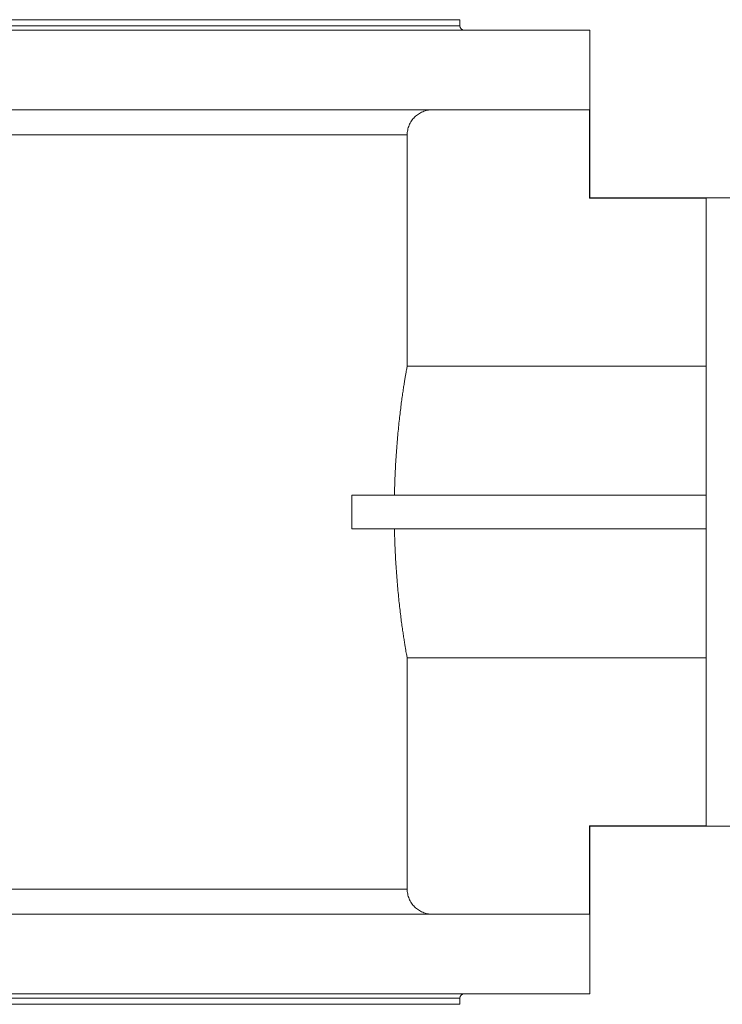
# Model space of a CAD drawing. Header units: millimetres. Extents: x -816 to 1206, y -323 to 1355.
# Tile 3 of 5: x 189 to 524, y -285 to 185. Entities that reach past the tile are written whole.
import ezdxf

# ---------------------------------------------------------------- set-up
doc = ezdxf.new("R2010")
doc.units = ezdxf.units.MM

msp = doc.modelspace()

# ---------------------------------------------------------------- linework, layer by layer
at = {"color": 7, "linetype": 'Continuous', "lineweight": 15}
for p, q in [((-501.81, 185.08), (399.19, 185.08)), ((399.19, 182.08), (399.19, 185.08)), ((134.13, 180.08), (461.19, 180.08)), ((461.19, 100.08), (461.19, 180.08)), ((134.13, 142.08), (461.07, 142.08)), ((461.07, 99.86), (461.07, 142.08)), ((374.05, 19.62), (374.05, 130.08)), ((461.07, 99.86), (516.69, 99.86)), ((548.69, 100.08), (461.18, 100.08)), ((516.69, -199.71), (516.69, 99.86)), ((374.05, 19.62), (516.69, 19.62)), ((347.62, -57.92), (347.62, -41.92)), ((347.62, -41.92), (516.69, -41.92)), ((347.62, -57.92), (516.69, -57.92)), ((374.05, -229.92), (374.05, -119.46)), ((374.05, -119.46), (516.69, -119.46)), ((461.07, -199.71), (461.07, -241.92)), ((461.07, -199.71), (516.69, -199.71)), ((461.18, -199.92), (548.69, -199.92)), ((461.19, -279.92), (461.19, -199.92)), ((134.13, -241.92), (461.07, -241.92)), ((134.13, -279.92), (461.19, -279.92)), ((399.19, -284.92), (399.19, -281.92)), ((-501.81, -284.92), (399.19, -284.92))]:
    msp.add_line(p, q, dxfattribs=at)
at = {"color": 8, "linetype": 'Continuous', "lineweight": 0}
for p, q in [((-501.81, 182.08), (399.19, 182.08)), ((-27.97, 130.08), (374.05, 130.08)), ((-27.97, -229.92), (374.05, -229.92)), ((-501.81, -281.92), (399.19, -281.92))]:
    msp.add_line(p, q, dxfattribs=at)
at = {"color": 7, "linetype": 'Continuous', "lineweight": 15}
for centre, start, end in [((401.19, 182.08), 180, 270), ((401.19, -281.92), 90, 180)]:
    msp.add_arc(centre, 2, start, end, dxfattribs=at)
for points, knots in [([(386.05, 142.08), (385.66, 142.08), (385.26, 142.06), (384.48, 141.98), (384.08, 141.92), (382.93, 141.69), (382.18, 141.46), (381.09, 141.01), (380.73, 140.84), (380.04, 140.47), (379.7, 140.27), (378.73, 139.62), (378.12, 139.12), (377.28, 138.28), (377.02, 137.99), (376.52, 137.38), (376.05, 136.76), (375.65, 136.08), (375.28, 135.39), (375.11, 135.03), (374.66, 133.94), (374.43, 133.19), (374.2, 132.04), (374.14, 131.65), (374.07, 130.86), (374.05, 130.47), (374.05, 130.08)], [0, 0, 0, 0, 0.0625, 0.0625, 0.125, 0.125, 0.25, 0.25, 0.3125, 0.3125, 0.375, 0.375, 0.5, 0.5, 0.5625, 0.5625, 0.625, 0.6875, 0.6875, 0.75, 0.75, 0.875, 0.875, 0.9375, 0.9375, 1, 1, 1, 1]), ([(461.07, 99.86), (461.09, 99.92), (461.14, 100.04), (461.18, 100.1), (461.18, 100.08), (461.18, 100.08)], [0, 0, 0, 0, 0.499204, 0.998408, 1, 1, 1, 1]), ([(367.96, -41.92), (368, -40.37), (368.07, -37.27), (368.24, -32.67), (368.46, -28.15), (368.73, -23.74), (369.03, -19.44), (369.37, -15.3), (369.73, -11.3), (370.12, -7.47), (370.52, -3.84), (370.93, -0.41), (371.35, 2.81), (371.76, 5.8), (372.16, 8.54), (372.53, 11.01), (372.88, 13.2), (373.2, 15.09), (373.48, 16.68), (373.71, 17.98), (373.91, 18.99), (374, 19.41), (374.05, 19.62)], [0, 0, 0, 0, 0.0498466, 0.0998647, 0.1499426, 0.1999637, 0.2498128, 0.2996371, 0.3496284, 0.3996773, 0.4496706, 0.4994967, 0.5497822, 0.6002394, 0.650754, 0.7012093, 0.7514933, 0.8010833, 0.850842, 0.9006565, 0.9504123, 1, 1, 1, 1]), ([(374.05, -119.46), (374, -119.25), (373.91, -118.83), (373.71, -117.8), (373.47, -116.49), (373.19, -114.88), (372.87, -112.99), (372.52, -110.8), (372.15, -108.34), (371.75, -105.61), (371.35, -102.64), (370.93, -99.44), (370.52, -95.99), (370.11, -92.32), (369.72, -88.45), (369.35, -84.41), (369.02, -80.24), (368.72, -75.95), (368.46, -71.57), (368.24, -67.09), (368.07, -62.54), (367.99, -59.46), (367.96, -57.92)], [0, 0, 0, 0, 0.049917, 0.100006, 0.150155, 0.200247, 0.250167, 0.300064, 0.350128, 0.40025, 0.450316, 0.500214, 0.550535, 0.601028, 0.651578, 0.702069, 0.752388, 0.8018, 0.851379, 0.901014, 0.95059, 1, 1, 1, 1]), ([(461.07, -199.71), (461.09, -199.77), (461.14, -199.88), (461.18, -199.94), (461.18, -199.92), (461.18, -199.92)], [0, 0, 0, 0, 0.499204, 0.998408, 1, 1, 1, 1]), ([(386.05, -241.92), (385.66, -241.92), (385.26, -241.9), (384.48, -241.82), (384.08, -241.77), (382.93, -241.54), (382.18, -241.31), (381.09, -240.86), (380.73, -240.69), (380.04, -240.32), (379.7, -240.11), (378.73, -239.46), (378.12, -238.97), (377.28, -238.13), (377.02, -237.83), (376.52, -237.23), (376.05, -236.6), (375.65, -235.93), (375.28, -235.24), (375.11, -234.88), (374.66, -233.78), (374.43, -233.04), (374.2, -231.88), (374.14, -231.5), (374.07, -230.71), (374.05, -230.31), (374.05, -229.92)], [0, 0, 0, 0, 0.0625, 0.0625, 0.125, 0.125, 0.25, 0.25, 0.3125, 0.3125, 0.375, 0.375, 0.5, 0.5, 0.5625, 0.5625, 0.625, 0.6875, 0.6875, 0.75, 0.75, 0.875, 0.875, 0.9375, 0.9375, 1, 1, 1, 1])]:
    msp.add_open_spline(points, degree=3, knots=knots, dxfattribs=at)

doc.saveas('drawing.dxf')
